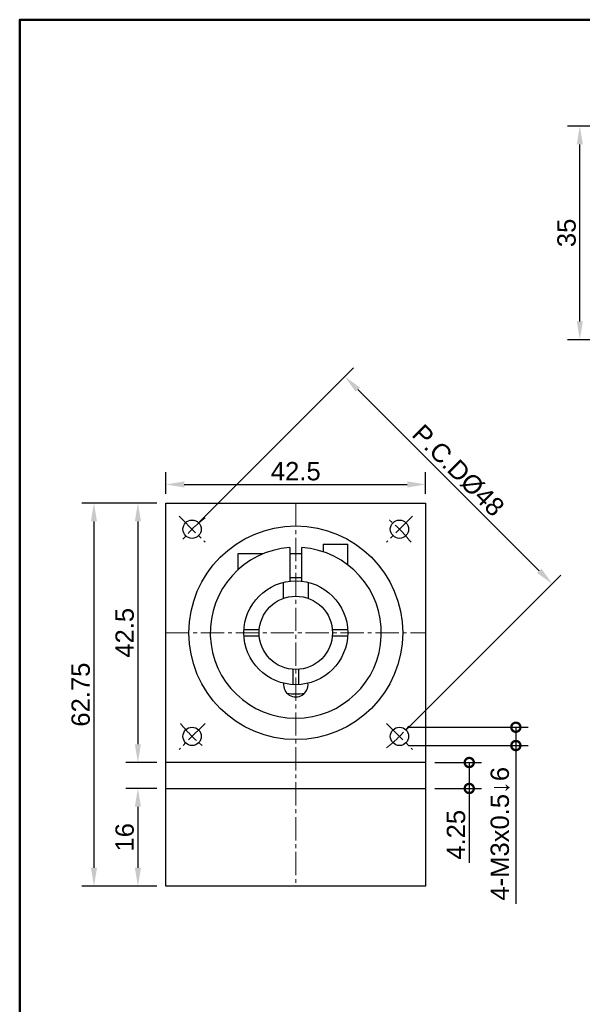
# Model space of a CAD drawing. Header units: millimetres. Extents: x 2723 to 3130, y 721 to 1006.
# Tile 2 of 8: x 2723 to 2815, y 845 to 1006. Entities that reach past the tile are written whole.
import ezdxf

# ---------------------------------------------------------------- set-up
doc = ezdxf.new("R2010")
doc.units = ezdxf.units.MM
doc.linetypes.add('CENTER2', pattern=[28.575, 19.05, -3.175, 3.175, -3.175])
for name, color, linetype, lineweight in [('中心線', 6, 'CENTER2', 5), ('圖框', 7, 'Continuous', 50), ('標註', 4, 'Continuous', 13)]:
    doc.layers.add(name, color=color, linetype=linetype, lineweight=lineweight)
doc.layers.add('產品', color=7, linetype='Continuous')
doc.styles.get("Standard").update_dxf_attribs({"font": 'arial.ttf'})
doc.dimstyles.new('yuetai', dxfattribs={"dimtxt": 3, "dimasz": 3, "dimexe": 2, "dimexo": 1.5, "dimtad": 1, "dimdsep": 46, "dimtxsty": 'Standard', "dimcen": 0, "dimadec": 0, "dimazin": 0, "dimtfac": 1, "dimtmove": 0, "dimatfit": 3, "dimfxl": 1, "dimarcsym": 0})

# ---------------------------------------------------------------- blocks, each defined once
blk = doc.blocks.new('標題欄框 下標註')
at = {"layer": '圖框'}
blk.add_lwpolyline([(2.28, 89.91), (287.28, 89.91), (287.28, 273.91), (2.28, 273.91)], close=True, dxfattribs=at)
blk = doc.blocks.new('*D16')
at = {"layer": 'Defpoints', "color": 0, "transparency": 16777216}
for p in [(2789.64, 930.11), (2747.14, 927.06), (2789.64, 927.06)]:
    blk.add_point(p, dxfattribs=at)
at = {"layer": '標註', "color": 0, "lineweight": -2, "transparency": 16777216}
for p, q in [((2747.14, 928.56), (2747.14, 932.11)), ((2789.64, 928.56), (2789.64, 932.11)), ((2750.14, 930.11), (2786.64, 930.11))]:
    blk.add_line(p, q, dxfattribs=at)
at = {"layer": '標註', "color": 0, "transparency": 16777216}
for points in [[(2750.14, 930.61), (2750.14, 929.61), (2747.14, 930.11)], [(2786.64, 930.61), (2786.64, 929.61), (2789.64, 930.11)]]:
    blk.add_solid(points, dxfattribs=at)
at = {"layer": '標註', "color": 0, "transparency": 16777216, "insert": (2768.39, 932.26), "char_height": 3, "attachment_point": 5}
blk.add_mtext('42.5', dxfattribs=at)
blk = doc.blocks.new('*D19')
at = {"layer": 'Defpoints', "color": 0, "transparency": 16777216}
for p in [(2747.14, 927.06), (2742.55, 884.56), (2747.14, 884.56)]:
    blk.add_point(p, dxfattribs=at)
at = {"layer": '標註', "color": 0, "lineweight": -2, "transparency": 16777216}
for p, q in [((2745.64, 927.06), (2740.55, 927.06)), ((2742.55, 924.06), (2742.55, 887.56)), ((2745.64, 884.56), (2740.55, 884.56))]:
    blk.add_line(p, q, dxfattribs=at)
at = {"layer": '標註', "color": 0, "transparency": 16777216}
for points in [[(2742.05, 924.06), (2743.05, 924.06), (2742.55, 927.06)], [(2742.05, 887.56), (2743.05, 887.56), (2742.55, 884.56)]]:
    blk.add_solid(points, dxfattribs=at)
at = {"layer": '標註', "color": 0, "transparency": 16777216, "insert": (2740.4, 905.81), "char_height": 3, "attachment_point": 5, "rotation": 90}
blk.add_mtext('42.5', dxfattribs=at)
blk = doc.blocks.new('*D20')
at = {"layer": 'Defpoints', "color": 0, "transparency": 16777216}
for p in [(2747.14, 880.31), (2742.55, 864.31), (2747.14, 864.31)]:
    blk.add_point(p, dxfattribs=at)
at = {"layer": '標註', "color": 0, "lineweight": -2, "transparency": 16777216}
for p, q in [((2745.64, 880.31), (2740.55, 880.31)), ((2742.55, 877.31), (2742.55, 867.31)), ((2745.64, 864.31), (2740.55, 864.31))]:
    blk.add_line(p, q, dxfattribs=at)
at = {"layer": '標註', "color": 0, "transparency": 16777216}
for points in [[(2742.05, 877.31), (2743.05, 877.31), (2742.55, 880.31)], [(2742.05, 867.31), (2743.05, 867.31), (2742.55, 864.31)]]:
    blk.add_solid(points, dxfattribs=at)
at = {"layer": '標註', "color": 0, "transparency": 16777216, "insert": (2740.4, 872.31), "char_height": 3, "attachment_point": 5, "rotation": 90}
blk.add_mtext('16', dxfattribs=at)
blk = doc.blocks.new('*D21')
at = {"layer": 'Defpoints', "color": 0, "transparency": 16777216}
for p in [(2776.42, 947.77), (2751.42, 922.78), (2785.36, 888.84)]:
    blk.add_point(p, dxfattribs=at)
at = {"layer": '標註', "color": 0, "lineweight": -2, "transparency": 16777216}
for p, q in [((2752.48, 923.84), (2777.83, 949.19)), ((2808.24, 915.95), (2778.54, 945.65)), ((2786.43, 889.9), (2811.77, 915.24))]:
    blk.add_line(p, q, dxfattribs=at)
at = {"layer": '標註', "color": 0, "transparency": 16777216}
for points in [[(2778.89, 946), (2778.18, 945.3), (2776.42, 947.77)], [(2808.59, 916.31), (2807.88, 915.6), (2810.36, 913.83)]]:
    blk.add_solid(points, dxfattribs=at)
at = {"layer": '標註', "color": 0, "transparency": 16777216, "insert": (2794.97, 932.39), "char_height": 3, "attachment_point": 5, "rotation": 315}
blk.add_mtext('P.C.DØ48', dxfattribs=at)
blk = doc.blocks.new('*D26')
at = {"layer": 'Defpoints', "color": 0, "transparency": 16777216}
for p in [(2814.88, 988.81), (2846.14, 988.81), (2846.14, 953.81)]:
    blk.add_point(p, dxfattribs=at)
at = {"layer": '標註', "color": 0, "lineweight": -2, "transparency": 16777216}
for p, q in [((2844.64, 988.81), (2812.88, 988.81)), ((2814.88, 956.81), (2814.88, 985.81)), ((2844.64, 953.81), (2812.88, 953.81))]:
    blk.add_line(p, q, dxfattribs=at)
at = {"layer": '標註', "color": 0, "transparency": 16777216}
for points in [[(2814.38, 985.81), (2815.38, 985.81), (2814.88, 988.81)], [(2814.38, 956.81), (2815.38, 956.81), (2814.88, 953.81)]]:
    blk.add_solid(points, dxfattribs=at)
at = {"layer": '標註', "color": 0, "transparency": 16777216, "insert": (2812.72, 971.31), "char_height": 3, "attachment_point": 5, "rotation": 90}
blk.add_mtext('35', dxfattribs=at)
blk = doc.blocks.new('_DotSmall')
at = {"color": 0, "linetype": 'ByBlock', "const_width": 0.5}
blk.add_lwpolyline([(-0.0625, 0, 1), (0.0625, 0, 1)], format="xyb", close=True, dxfattribs=at)
blk = doc.blocks.new('*D29')
at = {"layer": 'Defpoints', "color": 0, "transparency": 16777216}
for p in [(2785.36, 890.34), (2785.36, 887.34), (2804.41, 887.34)]:
    blk.add_point(p, dxfattribs=at)
at = {"layer": '標註', "color": 0, "lineweight": -2, "transparency": 16777216}
for p, q in [((2786.86, 890.34), (2806.41, 890.34)), ((2804.41, 890.34), (2804.41, 887.34)), ((2786.86, 887.34), (2806.41, 887.34)), ((2804.41, 887.34), (2804.41, 861.44))]:
    blk.add_line(p, q, dxfattribs=at)
at = {"layer": '標註', "color": 0, "lineweight": -2, "transparency": 16777216, "xscale": 3, "yscale": 3, "zscale": 3}
for p, rotation in [((2804.41, 890.34), 90), ((2804.41, 887.34), 270)]:
    blk.add_blockref('_DotSmall', p, dxfattribs=dict(at, rotation=rotation))
at = {"layer": '標註', "color": 0, "transparency": 16777216, "insert": (2801.84, 872.89), "char_height": 3, "attachment_point": 5, "rotation": 90}
blk.add_mtext('4-M3x0.5↓6', dxfattribs=at)
blk = doc.blocks.new('*D31')
at = {"layer": 'Defpoints', "color": 0, "transparency": 16777216}
for p in [(2747.14, 927.06), (2735.36, 864.31), (2747.14, 864.31)]:
    blk.add_point(p, dxfattribs=at)
at = {"layer": '標註', "color": 0, "lineweight": -2, "transparency": 16777216}
for p, q in [((2745.64, 927.06), (2733.36, 927.06)), ((2735.36, 924.06), (2735.36, 867.31)), ((2745.64, 864.31), (2733.36, 864.31))]:
    blk.add_line(p, q, dxfattribs=at)
at = {"layer": '標註', "color": 0, "transparency": 16777216}
for points in [[(2734.86, 924.06), (2735.86, 924.06), (2735.36, 927.06)], [(2734.86, 867.31), (2735.86, 867.31), (2735.36, 864.31)]]:
    blk.add_solid(points, dxfattribs=at)
at = {"layer": '標註', "color": 0, "transparency": 16777216, "insert": (2733.2, 895.68), "char_height": 3, "attachment_point": 5, "rotation": 90}
blk.add_mtext('62.75', dxfattribs=at)
blk = doc.blocks.new('*D35')
at = {"layer": 'Defpoints', "color": 0, "transparency": 16777216}
for p in [(2789.64, 884.56), (2789.64, 880.31), (2796.78, 880.31)]:
    blk.add_point(p, dxfattribs=at)
at = {"layer": '標註', "color": 0, "lineweight": -2, "transparency": 16777216}
for p, q in [((2791.14, 884.56), (2798.78, 884.56)), ((2796.78, 884.56), (2796.78, 880.31)), ((2791.14, 880.31), (2798.78, 880.31)), ((2796.78, 880.31), (2796.78, 868.12))]:
    blk.add_line(p, q, dxfattribs=at)
at = {"layer": '標註', "color": 0, "lineweight": -2, "transparency": 16777216, "xscale": 3, "yscale": 3, "zscale": 3}
for p, rotation in [((2796.78, 884.56), 90), ((2796.78, 880.31), 270)]:
    blk.add_blockref('_DotSmall', p, dxfattribs=dict(at, rotation=rotation))
at = {"layer": '標註', "color": 0, "transparency": 16777216, "insert": (2794.63, 872.72), "char_height": 3, "attachment_point": 5, "rotation": 90}
blk.add_mtext('4.25', dxfattribs=at)

msp = doc.modelspace()

# ---------------------------------------------------------------- linework, layer by layer
at = {"layer": '中心線', "ltscale": 0.2}
for p, q in [((2768.394, 927.059), (2768.394, 864.309)), ((2749.302, 924.901), (2753.545, 920.658)), ((2787.486, 924.901), (2783.244, 920.658)), ((2747.144, 905.809), (2789.644, 905.809)), ((2753.545, 890.96), (2749.302, 886.717)), ((2783.244, 890.96), (2787.486, 886.717))]:
    msp.add_line(p, q, dxfattribs=at)
for start, end in [(128.22261, 141.77739), (38.22261, 51.77739), (218.22261, 231.77739), (308.22261, 321.77739)]:
    msp.add_arc((2768.394, 905.809), 24, start, end, dxfattribs=at)
at = {"layer": '產品'}
for p, q in [((2747.144, 880.309), (2747.144, 927.059)), ((2747.144, 927.059), (2789.644, 927.059)), ((2789.644, 927.059), (2789.644, 880.309)), ((2767.394, 919.773), (2767.394, 914.25)), ((2769.394, 914.25), (2769.394, 919.773)), ((2772.894, 920.309), (2776.894, 920.309)), ((2772.894, 920.309), (2772.894, 919.066)), ((2776.894, 916.933), (2776.894, 920.309)), ((2758.894, 918.759), (2758.894, 916.093)), ((2763.075, 918.759), (2758.894, 918.759)), ((2769.394, 918.759), (2767.394, 918.759)), ((2767.394, 914.859), (2769.394, 914.859)), ((2766.394, 911.466), (2766.394, 914.071)), ((2770.394, 914.071), (2770.394, 911.466)), ((2762.415, 906.309), (2759.909, 906.309)), ((2759.909, 905.309), (2762.415, 905.309)), ((2776.88, 906.309), (2774.374, 906.309)), ((2774.374, 905.309), (2776.88, 905.309)), ((2767.894, 899.83), (2767.894, 897.324)), ((2768.894, 897.324), (2768.894, 899.83)), ((2789.644, 884.559), (2747.144, 884.559)), ((2747.144, 864.309), (2747.144, 880.309)), ((2747.144, 880.309), (2789.644, 880.309)), ((2789.644, 880.309), (2789.644, 864.309)), ((2789.644, 864.309), (2747.144, 864.309))]:
    msp.add_line(p, q, dxfattribs=at)
for centre, radius in [((2751.424, 922.78), 1.5), ((2785.365, 922.78), 1.5), ((2768.394, 905.809), 17.5), ((2768.394, 905.809), 8.5), ((2768.394, 905.809), 6), ((2751.424, 888.839), 1.5), ((2785.365, 888.839), 1.5)]:
    msp.add_circle(centre, radius, dxfattribs=at)
for centre, radius, start, end in [((2768.394, 905.809), 14, 94.09604, 85.90396), ((2768.394, 897.309), 2, 173.24367, 6.75633), ((2768.394, 905.809), 10, 261.77179, 278.22821)]:
    msp.add_arc(centre, radius, start, end, dxfattribs=at)

# ---------------------------------------------------------------- block references
at = {"layer": '圖框', "xscale": 1.426940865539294, "yscale": 1.426940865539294, "zscale": 1.426940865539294}
msp.add_blockref('標題欄框 下標註', (2719.95, 615.38), dxfattribs=at)

# ---------------------------------------------------------------- dimensions: what is measured, and where the dimension line sits
at = {"layer": '標註'}
for base, p1, p2, picture, middle in [((2814.879, 988.809), (2846.144, 953.809), (2846.144, 988.809), '*D26', (2812.722, 971.309)), ((2735.359, 864.309), (2747.144, 927.059), (2747.144, 864.309), '*D31', (2733.202, 895.684)), ((2742.552, 884.559), (2747.144, 927.059), (2747.144, 884.559), '*D19', (2740.396, 905.809)), ((2742.552, 864.309), (2747.144, 880.309), (2747.144, 864.309), '*D20', (2740.396, 872.309))]:
    dim = msp.add_linear_dim(base=base, p1=p1, p2=p2, angle=90, dimstyle='yuetai', dxfattribs=at)
    dim.commit()
    dim.dimension.update_dxf_attribs({"geometry": picture, "text_midpoint": middle})
dim = msp.add_aligned_dim(p1=(2785.365, 888.839), p2=(2751.424, 922.78), distance=-35.344, text='P.C.DØ<>', dimstyle='yuetai', dxfattribs=at)
dim.commit()
dim.dimension.update_dxf_attribs({"geometry": '*D21', "text_midpoint": (2794.971, 932.385)})
dim = msp.add_linear_dim(base=(2789.644, 930.108), p1=(2747.144, 927.059), p2=(2789.644, 927.059), dimstyle='yuetai', dxfattribs=at)
dim.commit()
dim.dimension.update_dxf_attribs({"geometry": '*D16', "text_midpoint": (2768.394, 932.265)})
dim = msp.add_linear_dim(base=(2804.412, 887.339), p1=(2785.365, 890.339), p2=(2785.365, 887.339), angle=270, text='4-M<>x0.5↓6', dimstyle='yuetai', override={"dimblk1": 'DotSmall', "dimblk2": 'DotSmall', "dimsah": 1}, dxfattribs=at)
dim.commit()
dim.dimension.update_dxf_attribs({"geometry": '*D29', "text_midpoint": (2801.842, 872.888)})
dim = msp.add_linear_dim(base=(2796.784, 880.309), p1=(2789.644, 884.559), p2=(2789.644, 880.309), angle=90, dimstyle='yuetai', override={"dimblk1": 'DotSmall', "dimblk2": 'DotSmall', "dimsah": 1}, dxfattribs=at)
dim.commit()
dim.dimension.update_dxf_attribs({"geometry": '*D35', "text_midpoint": (2794.627, 872.716)})

doc.saveas('drawing.dxf')
